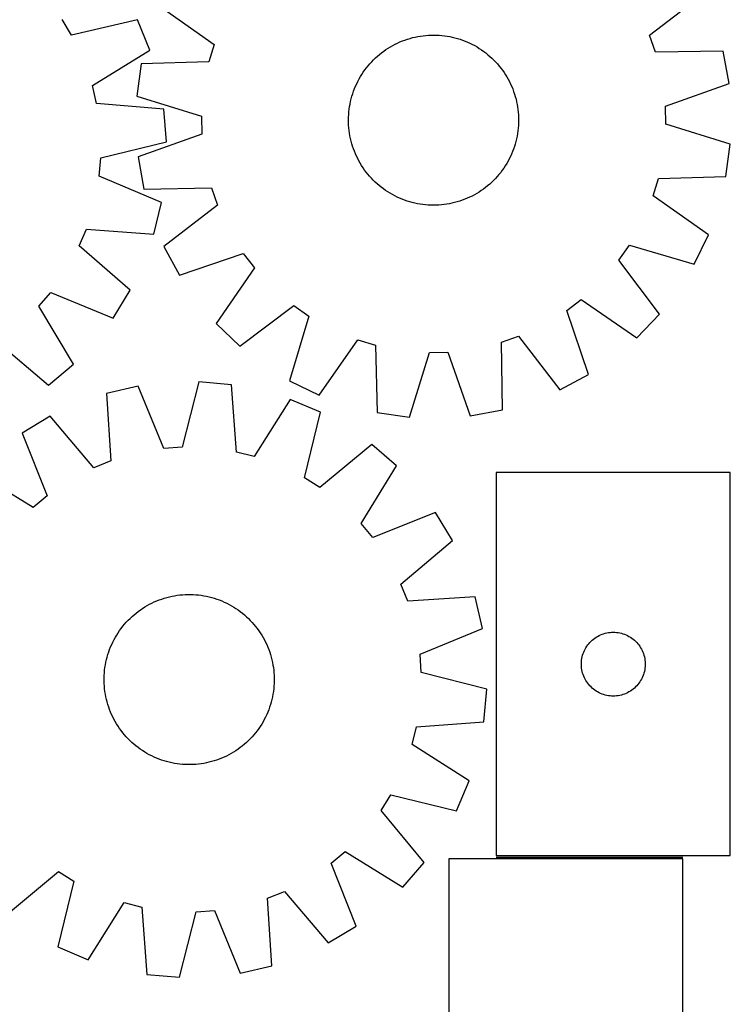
# Model space of a CAD drawing. Header units: millimetres. Extents: x 7 to 1493, y 7 to 2993.
# Tile 11 of 13: x 1159 to 1493, y 2115 to 2578. Entities that reach past the tile are written whole.
import ezdxf

# ---------------------------------------------------------------- set-up
doc = ezdxf.new("R2010")
doc.units = ezdxf.units.MM
doc.layers.add('COMMON', color=5, linetype='CONTINUOUS', true_color=0x0000ff)
doc.layers.add('CUT', color=7, linetype='CONTINUOUS', true_color=0x000000)

msp = doc.modelspace()

# ---------------------------------------------------------------- linework, layer by layer
at = {"layer": 'COMMON'}
msp.add_line((1383.448455, 2184.022615), (1471.099121, 2184.022615), dxfattribs=at)
at = {"layer": 'CUT'}
for p, q in [((1455.548328, 2570.461783), (1480.731914, 2589.820547)), ((1224.70126, 2584.307393), (1250.694828, 2566.050636)), ((1183.745667, 2570.439199), (1179.286443, 2577.76277)), ((1214.693345, 2577.595731), (1183.745667, 2570.439199)), ((1220.540788, 2563.364148), (1214.693345, 2577.595731)), ((1340.462246, 2568.131673), (1341.651908, 2568.536286)), ((1341.651908, 2568.536286), (1342.853692, 2568.903332)), ((1342.853692, 2568.903332), (1344.066412, 2569.232447)), ((1344.066412, 2569.232447), (1345.288871, 2569.523308)), ((1345.288871, 2569.523308), (1346.519864, 2569.775626)), ((1346.519864, 2569.775626), (1347.758174, 2569.989154)), ((1347.758174, 2569.989154), (1349.00258, 2570.16368)), ((1349.00258, 2570.16368), (1350.251855, 2570.299032)), ((1350.251855, 2570.299032), (1351.504764, 2570.395077)), ((1351.504764, 2570.395077), (1352.760073, 2570.451719)), ((1352.760073, 2570.451719), (1354.01654, 2570.468904)), ((1354.01654, 2570.468904), (1355.272928, 2570.446613)), ((1355.272928, 2570.446613), (1356.527996, 2570.384869)), ((1356.527996, 2570.384869), (1357.780504, 2570.283733)), ((1357.780504, 2570.283733), (1359.029218, 2570.143305)), ((1359.029218, 2570.143305), (1360.272905, 2569.963723)), ((1360.272905, 2569.963723), (1361.510338, 2569.745164)), ((1361.510338, 2569.745164), (1362.740294, 2569.487845)), ((1362.740294, 2569.487845), (1363.961562, 2569.192018)), ((1363.961562, 2569.192018), (1365.172934, 2568.857977)), ((1365.172934, 2568.857977), (1366.373216, 2568.48605)), ((1458.372887, 2562.366029), (1455.548328, 2570.461783)), ((1250.694828, 2566.050636), (1248.221379, 2557.840799)), ((1331.519196, 2563.597829), (1332.570859, 2564.285587)), ((1332.570859, 2564.285587), (1333.643606, 2564.939973)), ((1333.643606, 2564.939973), (1334.736379, 2565.56034)), ((1334.736379, 2565.56034), (1335.848099, 2566.146076)), ((1335.848099, 2566.146076), (1336.977668, 2566.696603)), ((1336.977668, 2566.696603), (1338.123972, 2567.211377)), ((1338.123972, 2567.211377), (1339.285881, 2567.689891)), ((1339.285881, 2567.689891), (1340.462246, 2568.131673)), ((1366.373216, 2568.48605), (1367.561224, 2568.076605)), ((1367.561224, 2568.076605), (1368.735784, 2567.630046)), ((1368.735784, 2567.630046), (1369.895738, 2567.146814)), ((1369.895738, 2567.146814), (1371.039941, 2566.627385)), ((1371.039941, 2566.627385), (1372.167264, 2566.072272)), ((1372.167264, 2566.072272), (1373.276593, 2565.482022)), ((1373.276593, 2565.482022), (1374.366836, 2564.857219)), ((1374.366836, 2564.857219), (1375.436914, 2564.19848)), ((1375.436914, 2564.19848), (1376.485774, 2563.506453)), ((1193.50157, 2546.69515), (1220.540788, 2563.364148)), ((1325.70852, 2558.810675), (1326.612682, 2559.683314)), ((1326.612682, 2559.683314), (1327.543809, 2560.527121)), ((1327.543809, 2560.527121), (1328.50098, 2561.341264)), ((1328.50098, 2561.341264), (1329.483252, 2562.124941)), ((1329.483252, 2562.124941), (1330.489655, 2562.877377)), ((1330.489655, 2562.877377), (1331.519196, 2563.597829)), ((1376.485774, 2563.506453), (1377.512378, 2562.781822)), ((1377.512378, 2562.781822), (1378.515715, 2562.025302)), ((1378.515715, 2562.025302), (1379.494794, 2561.23764)), ((1379.494794, 2561.23764), (1380.448649, 2560.419613)), ((1380.448649, 2560.419613), (1381.376338, 2559.572029)), ((1381.376338, 2559.572029), (1382.276946, 2558.695723)), ((1490.133178, 2562.874637), (1458.372887, 2562.366029)), ((1492.866685, 2547.733353), (1490.133178, 2562.874637)), ((1216.468634, 2556.98177), (1214.389439, 2541.736853)), ((1248.221379, 2557.840799), (1216.468634, 2556.98177)), ((1321.622421, 2554.046108), (1322.378941, 2555.049444)), ((1322.378941, 2555.049444), (1323.166603, 2556.028523)), ((1323.166603, 2556.028523), (1323.98463, 2556.982378)), ((1323.98463, 2556.982378), (1324.832214, 2557.910067)), ((1324.832214, 2557.910067), (1325.70852, 2558.810675)), ((1382.276946, 2558.695723), (1383.149584, 2557.791561)), ((1383.149584, 2557.791561), (1383.993391, 2556.860434)), ((1383.993391, 2556.860434), (1384.807535, 2555.903263)), ((1384.807535, 2555.903263), (1385.591211, 2554.920991)), ((1385.591211, 2554.920991), (1386.343647, 2553.914588)), ((1318.922221, 2549.810323), (1319.547023, 2550.900565)), ((1319.547023, 2550.900565), (1320.205763, 2551.970644)), ((1320.205763, 2551.970644), (1320.89779, 2553.019503)), ((1320.89779, 2553.019503), (1321.622421, 2554.046108)), ((1386.343647, 2553.914588), (1387.0641, 2552.885047)), ((1387.0641, 2552.885047), (1387.751858, 2551.833384)), ((1387.751858, 2551.833384), (1388.406243, 2550.760637)), ((1388.406243, 2550.760637), (1389.02661, 2549.667864)), ((1195.479437, 2538.352044), (1193.50157, 2546.69515)), ((1316.774197, 2545.269514), (1317.257429, 2546.429468)), ((1317.257429, 2546.429468), (1317.776858, 2547.57367)), ((1317.776858, 2547.57367), (1318.331971, 2548.700993)), ((1318.331971, 2548.700993), (1318.922221, 2549.810323)), ((1389.02661, 2549.667864), (1389.612346, 2548.556144)), ((1389.612346, 2548.556144), (1390.162873, 2547.426575)), ((1390.162873, 2547.426575), (1390.677648, 2546.280271)), ((1390.677648, 2546.280271), (1391.156162, 2545.118362)), ((1462.933484, 2537.10423), (1492.866685, 2547.733353)), ((1214.389439, 2541.736853), (1244.752439, 2532.406099)), ((1315.212225, 2540.495291), (1315.546266, 2541.706664)), ((1315.546266, 2541.706664), (1315.918193, 2542.906946)), ((1315.918193, 2542.906946), (1316.327638, 2544.094953)), ((1316.327638, 2544.094953), (1316.774197, 2545.269514)), ((1391.156162, 2545.118362), (1391.597944, 2543.941997)), ((1391.597944, 2543.941997), (1392.002557, 2542.752335)), ((1392.002557, 2542.752335), (1392.369602, 2541.550551)), ((1392.369602, 2541.550551), (1392.698718, 2540.337831)), ((1227.123918, 2535.594953), (1195.479437, 2538.352044)), ((1314.260938, 2535.562948), (1314.44052, 2536.806635)), ((1314.44052, 2536.806635), (1314.659079, 2538.044067)), ((1314.659079, 2538.044067), (1314.916398, 2539.274024)), ((1314.916398, 2539.274024), (1315.212225, 2540.495291)), ((1392.698718, 2540.337831), (1392.989578, 2539.115372)), ((1392.989578, 2539.115372), (1393.241897, 2537.884379)), ((1393.241897, 2537.884379), (1393.455424, 2536.646069)), ((1393.455424, 2536.646069), (1393.62995, 2535.401662)), ((1463.118074, 2528.531874), (1462.933484, 2537.10423)), ((1228.287365, 2520.252953), (1227.123918, 2535.594953)), ((1244.752439, 2532.406099), (1244.937029, 2523.833742)), ((1313.935339, 2530.55027), (1313.95763, 2531.806658)), ((1313.95763, 2531.806658), (1314.019374, 2533.061725)), ((1314.019374, 2533.061725), (1314.12051, 2534.314234)), ((1314.12051, 2534.314234), (1314.260938, 2535.562948)), ((1393.62995, 2535.401662), (1393.765303, 2534.152388)), ((1393.765303, 2534.152388), (1393.861347, 2532.899478)), ((1393.861347, 2532.899478), (1393.91799, 2531.64417)), ((1393.91799, 2531.64417), (1393.935174, 2530.387703)), ((1313.952524, 2529.293802), (1313.935339, 2530.55027)), ((1314.009166, 2528.038494), (1313.952524, 2529.293802)), ((1314.105211, 2526.785584), (1314.009166, 2528.038494)), ((1393.85114, 2527.876247), (1393.750004, 2526.623738)), ((1393.912883, 2529.131315), (1393.85114, 2527.876247)), ((1393.935174, 2530.387703), (1393.912883, 2529.131315)), ((1493.481074, 2519.20112), (1463.118074, 2528.531874)), ((1244.937029, 2523.833742), (1215.003829, 2513.204619)), ((1314.240563, 2525.53631), (1314.105211, 2526.785584)), ((1314.415089, 2524.291904), (1314.240563, 2525.53631)), ((1314.628617, 2523.053593), (1314.415089, 2524.291904)), ((1314.880935, 2521.822601), (1314.628617, 2523.053593)), ((1393.211435, 2522.893905), (1392.954115, 2521.663948)), ((1393.429993, 2524.131338), (1393.211435, 2522.893905)), ((1393.609575, 2525.375024), (1393.429993, 2524.131338)), ((1393.750004, 2526.623738), (1393.609575, 2525.375024)), ((1197.420538, 2512.755372), (1228.287365, 2520.252953)), ((1315.171796, 2520.600141), (1314.880935, 2521.822601)), ((1315.500911, 2519.387421), (1315.171796, 2520.600141)), ((1315.867957, 2518.185637), (1315.500911, 2519.387421)), ((1316.27257, 2516.995976), (1315.867957, 2518.185637)), ((1391.952321, 2518.031027), (1391.542876, 2516.843019)), ((1392.324247, 2519.231309), (1391.952321, 2518.031027)), ((1392.658289, 2520.442681), (1392.324247, 2519.231309)), ((1392.954115, 2521.663948), (1392.658289, 2520.442681)), ((1491.401879, 2503.956203), (1493.481074, 2519.20112)), ((1215.003829, 2513.204619), (1217.737335, 2498.063335)), ((1316.714352, 2515.81961), (1316.27257, 2516.995976)), ((1317.192866, 2514.657702), (1316.714352, 2515.81961)), ((1317.70764, 2513.511397), (1317.192866, 2514.657702)), ((1318.258167, 2512.381828), (1317.70764, 2513.511397)), ((1390.093655, 2513.364302), (1389.538542, 2512.236979)), ((1390.613084, 2514.508505), (1390.093655, 2513.364302)), ((1391.096317, 2515.668459), (1390.613084, 2514.508505)), ((1391.542876, 2516.843019), (1391.096317, 2515.668459)), ((1196.723439, 2504.209413), (1197.420538, 2512.755372)), ((1318.843903, 2511.270109), (1318.258167, 2512.381828)), ((1319.46427, 2510.177336), (1318.843903, 2511.270109)), ((1320.118655, 2509.104589), (1319.46427, 2510.177336)), ((1320.806414, 2508.052926), (1320.118655, 2509.104589)), ((1387.66475, 2508.967329), (1386.972723, 2507.918469)), ((1388.32349, 2510.037407), (1387.66475, 2508.967329)), ((1388.948293, 2511.12765), (1388.32349, 2510.037407)), ((1389.538542, 2512.236979), (1388.948293, 2511.12765)), ((1225.967141, 2491.80858), (1196.723439, 2504.209413)), ((1321.526866, 2507.023385), (1320.806414, 2508.052926)), ((1322.279302, 2506.016981), (1321.526866, 2507.023385)), ((1323.062978, 2505.034709), (1322.279302, 2506.016981)), ((1323.877122, 2504.077538), (1323.062978, 2505.034709)), ((1324.720929, 2503.146412), (1323.877122, 2504.077538)), ((1383.885884, 2503.955594), (1383.038299, 2503.027905)), ((1384.703911, 2504.909449), (1383.885884, 2503.955594)), ((1385.491573, 2505.888528), (1384.703911, 2504.909449)), ((1386.248092, 2506.891865), (1385.491573, 2505.888528)), ((1386.972723, 2507.918469), (1386.248092, 2506.891865)), ((1459.649134, 2503.097174), (1491.401879, 2503.956203)), ((1325.593568, 2502.24225), (1324.720929, 2503.146412)), ((1326.494176, 2501.365944), (1325.593568, 2502.24225)), ((1327.421865, 2500.518359), (1326.494176, 2501.365944)), ((1328.37572, 2499.700332), (1327.421865, 2500.518359)), ((1329.354798, 2498.91267), (1328.37572, 2499.700332)), ((1379.369533, 2499.596708), (1378.387261, 2498.813032)), ((1380.326705, 2500.410852), (1379.369533, 2499.596708)), ((1381.257831, 2501.254659), (1380.326705, 2500.410852)), ((1382.161993, 2502.127297), (1381.257831, 2501.254659)), ((1383.038299, 2503.027905), (1382.161993, 2502.127297)), ((1457.175686, 2494.887337), (1459.649134, 2503.097174)), ((1217.737335, 2498.063335), (1249.497626, 2498.571944)), ((1249.497626, 2498.571944), (1252.322186, 2490.47619)), ((1330.358135, 2498.156151), (1329.354798, 2498.91267)), ((1331.38474, 2497.43152), (1330.358135, 2498.156151)), ((1332.433599, 2496.739493), (1331.38474, 2497.43152)), ((1333.503678, 2496.080753), (1332.433599, 2496.739493)), ((1334.59392, 2495.45595), (1333.503678, 2496.080753)), ((1335.70325, 2494.865701), (1334.59392, 2495.45595)), ((1336.830572, 2494.310588), (1335.70325, 2494.865701)), ((1372.022415, 2494.791897), (1370.892845, 2494.24137)), ((1373.134134, 2495.377633), (1372.022415, 2494.791897)), ((1374.226907, 2495.997999), (1373.134134, 2495.377633)), ((1375.299654, 2496.652385), (1374.226907, 2495.997999)), ((1376.351317, 2497.340143), (1375.299654, 2496.652385)), ((1377.380858, 2498.060596), (1376.351317, 2497.340143)), ((1378.387261, 2498.813032), (1377.380858, 2498.060596)), ((1483.169253, 2476.630579), (1457.175686, 2494.887337)), ((1222.332706, 2476.857947), (1225.967141, 2491.80858)), ((1252.322186, 2490.47619), (1227.1386, 2471.117425)), ((1337.974775, 2493.791159), (1336.830572, 2494.310588)), ((1339.134729, 2493.307926), (1337.974775, 2493.791159)), ((1340.30929, 2492.861367), (1339.134729, 2493.307926)), ((1341.497297, 2492.451922), (1340.30929, 2492.861367)), ((1342.697579, 2492.079996), (1341.497297, 2492.451922)), ((1343.908952, 2491.745954), (1342.697579, 2492.079996)), ((1345.130219, 2491.450128), (1343.908952, 2491.745954)), ((1346.360176, 2491.192808), (1345.130219, 2491.450128)), ((1347.597608, 2490.97425), (1346.360176, 2491.192808)), ((1348.841295, 2490.794668), (1347.597608, 2490.97425)), ((1350.090009, 2490.654239), (1348.841295, 2490.794668)), ((1351.342518, 2490.553103), (1350.090009, 2490.654239)), ((1352.597585, 2490.49136), (1351.342518, 2490.553103)), ((1353.853973, 2490.469069), (1352.597585, 2490.49136)), ((1355.110441, 2490.486253), (1353.853973, 2490.469069)), ((1356.365749, 2490.542896), (1355.110441, 2490.486253)), ((1357.618658, 2490.63894), (1356.365749, 2490.542896)), ((1358.867933, 2490.774293), (1357.618658, 2490.63894)), ((1360.112339, 2490.948819), (1358.867933, 2490.774293)), ((1361.35065, 2491.162346), (1360.112339, 2490.948819)), ((1362.581642, 2491.414665), (1361.35065, 2491.162346)), ((1363.804102, 2491.705525), (1362.581642, 2491.414665)), ((1365.016822, 2492.034641), (1363.804102, 2491.705525)), ((1366.218606, 2492.401686), (1365.016822, 2492.034641)), ((1367.408267, 2492.806299), (1366.218606, 2492.401686)), ((1368.584633, 2493.248081), (1367.408267, 2492.806299)), ((1369.746541, 2493.726595), (1368.584633, 2493.248081)), ((1370.892845, 2494.24137), (1369.746541, 2493.726595)), ((1187.355902, 2471.353422), (1190.659729, 2479.265697)), ((1190.659729, 2479.265697), (1222.332706, 2476.857947)), ((1476.480883, 2462.774308), (1483.169253, 2476.630579)), ((1211.336247, 2450.522729), (1187.355902, 2471.353422)), ((1441.127405, 2464.725779), (1446.016773, 2471.769461)), ((1446.016773, 2471.769461), (1476.480883, 2462.774308)), ((1227.1386, 2471.117425), (1234.417233, 2457.561908)), ((1234.417233, 2457.561908), (1264.465896, 2467.860093)), ((1264.465896, 2467.860093), (1269.653937, 2461.033411)), ((1460.207109, 2439.330117), (1441.127405, 2464.725779)), ((1269.653937, 2461.033411), (1251.685111, 2434.839976)), ((1168.293785, 2443.000247), (1173.880939, 2449.504329)), ((1173.880939, 2449.504329), (1203.259694, 2437.426934)), ((1203.259694, 2437.426934), (1211.336247, 2450.522729)), ((1416.544149, 2440.999625), (1423.370832, 2446.187667)), ((1423.370832, 2446.187667), (1449.564267, 2428.21884)), ((1184.66341, 2415.778746), (1168.293785, 2443.000247)), ((1262.796387, 2424.197134), (1288.19205, 2443.276838)), ((1288.19205, 2443.276838), (1295.235731, 2438.38747)), ((1426.842335, 2410.950962), (1416.544149, 2440.999625)), ((1449.564267, 2428.21884), (1460.207109, 2439.330117)), ((1251.685111, 2434.839976), (1262.796387, 2424.197134)), ((1295.235731, 2438.38747), (1286.240578, 2407.92336)), ((1148.726593, 2426.384517), (1172.935329, 2405.819697)), ((1300.09685, 2401.234989), (1318.353607, 2427.228557)), ((1318.353607, 2427.228557), (1326.563444, 2424.755109)), ((1385.832299, 2426.031356), (1393.928053, 2428.855915)), ((1386.340908, 2394.271065), (1385.832299, 2426.031356)), ((1393.928053, 2428.855915), (1413.286817, 2403.672329)), ((1326.563444, 2424.755109), (1327.422473, 2393.002364)), ((1342.66739, 2390.923169), (1351.998144, 2421.286169)), ((1351.998144, 2421.286169), (1360.570501, 2421.470759)), ((1360.570501, 2421.470759), (1371.199623, 2391.537558)), ((1172.935329, 2405.819697), (1184.66341, 2415.778746)), ((1243.552507, 2407.454608), (1235.694002, 2376.677691)), ((1258.879831, 2406.111593), (1243.552507, 2407.454608)), ((1286.240578, 2407.92336), (1300.09685, 2401.234989)), ((1413.286817, 2403.672329), (1426.842335, 2410.950962)), ((1215.082915, 2405.467615), (1200.090749, 2402.008495)), ((1200.090749, 2402.008495), (1202.127457, 2370.309496)), ((1227.140465, 2376.080709), (1215.082915, 2405.467615)), ((1261.26619, 2374.436997), (1258.879831, 2406.111593)), ((1286.570037, 2399.203748), (1269.585564, 2372.361572)), ((1300.732173, 2393.190061), (1286.570037, 2399.203748)), ((1293.213747, 2362.328304), (1300.732173, 2393.190061)), ((1327.422473, 2393.002364), (1342.66739, 2390.923169)), ((1371.199623, 2391.537558), (1386.340908, 2394.271065)), ((1173.628572, 2391.321164), (1160.439102, 2383.398512)), ((1194.177038, 2367.098544), (1173.628572, 2391.321164)), ((1160.439102, 2383.398512), (1172.171656, 2353.880349)), ((1235.694002, 2376.677691), (1227.140465, 2376.080709)), ((1269.585564, 2372.361572), (1261.26619, 2374.436997)), ((1324.932482, 2378.063566), (1300.4846, 2357.78363)), ((1336.543143, 2367.967869), (1324.932482, 2378.063566)), ((1202.127457, 2370.309496), (1194.177038, 2367.098544)), ((1165.602597, 2348.369738), (1138.574644, 2365.056994)), ((1319.855888, 2340.939915), (1336.543143, 2367.967869)), ((1300.4846, 2357.78363), (1293.213747, 2362.328304)), ((1493.448455, 2364.772616), (1383.448455, 2364.772616)), ((1383.448455, 2364.772616), (1383.448455, 2184.772616)), ((1493.448455, 2184.772616), (1493.448455, 2364.772616)), ((1172.171656, 2353.880349), (1165.602597, 2348.369738)), ((1354.884661, 2346.10341), (1325.366498, 2334.370856)), ((1362.807314, 2332.91394), (1354.884661, 2346.10341)), ((1325.366498, 2334.370856), (1319.855888, 2340.939915)), ((1338.584694, 2312.365474), (1362.807314, 2332.91394)), ((1341.795645, 2304.415055), (1338.584694, 2312.365474)), ((1223.744152, 2304.498733), (1224.91296, 2304.960138)), ((1224.91296, 2304.960138), (1226.095684, 2305.384602)), ((1226.095684, 2305.384602), (1227.291158, 2305.771707)), ((1227.291158, 2305.771707), (1228.498201, 2306.12107)), ((1228.498201, 2306.12107), (1229.715622, 2306.432346)), ((1229.715622, 2306.432346), (1230.942219, 2306.705229)), ((1230.942219, 2306.705229), (1232.176783, 2306.939448)), ((1232.176783, 2306.939448), (1233.418095, 2307.134774)), ((1233.418095, 2307.134774), (1234.66493, 2307.291012)), ((1234.66493, 2307.291012), (1235.916056, 2307.40801)), ((1235.916056, 2307.40801), (1237.170241, 2307.485651)), ((1237.170241, 2307.485651), (1238.426245, 2307.523858)), ((1238.426245, 2307.523858), (1239.68283, 2307.522595)), ((1239.68283, 2307.522595), (1240.938755, 2307.481862)), ((1240.938755, 2307.481862), (1242.192781, 2307.4017)), ((1242.192781, 2307.4017), (1243.44367, 2307.282187)), ((1243.44367, 2307.282187), (1244.690188, 2307.123442)), ((1244.690188, 2307.123442), (1245.931104, 2306.925621)), ((1245.931104, 2306.925621), (1247.165195, 2306.68892)), ((1247.165195, 2306.68892), (1248.391241, 2306.413571)), ((1248.391241, 2306.413571), (1249.608034, 2306.099848)), ((1249.608034, 2306.099848), (1250.814372, 2305.748059)), ((1250.814372, 2305.748059), (1252.009065, 2305.358551)), ((1252.009065, 2305.358551), (1253.190933, 2304.93171)), ((1253.190933, 2304.93171), (1254.358811, 2304.467956)), ((1373.494644, 2306.451763), (1341.795645, 2304.415055)), ((1376.953764, 2291.459598), (1373.494644, 2306.451763)), ((1215.029691, 2299.539696), (1216.047032, 2300.277276)), ((1216.047032, 2300.277276), (1217.087038, 2300.982536)), ((1217.087038, 2300.982536), (1218.148685, 2301.654781)), ((1218.148685, 2301.654781), (1219.230923, 2302.293348)), ((1219.230923, 2302.293348), (1220.332685, 2302.897605)), ((1220.332685, 2302.897605), (1221.452884, 2303.466957)), ((1221.452884, 2303.466957), (1222.590414, 2304.000842)), ((1222.590414, 2304.000842), (1223.744152, 2304.498733)), ((1254.358811, 2304.467956), (1255.511546, 2303.967746)), ((1255.511546, 2303.967746), (1256.648, 2303.431576)), ((1256.648, 2303.431576), (1257.767052, 2302.859973)), ((1257.767052, 2302.859973), (1258.867597, 2302.253501)), ((1258.867597, 2302.253501), (1259.948549, 2301.61276)), ((1259.948549, 2301.61276), (1261.008842, 2300.938382)), ((1261.008842, 2300.938382), (1262.047429, 2300.231032)), ((1262.047429, 2300.231032), (1263.063284, 2299.491408)), ((1210.317277, 2295.393556), (1211.20671, 2296.281203)), ((1211.20671, 2296.281203), (1212.123586, 2297.140473)), ((1212.123586, 2297.140473), (1213.066999, 2297.97052)), ((1213.066999, 2297.97052), (1214.03602, 2298.770524)), ((1214.03602, 2298.770524), (1215.029691, 2299.539696)), ((1263.063284, 2299.491408), (1264.055407, 2298.72024)), ((1264.055407, 2298.72024), (1265.022817, 2297.918289)), ((1265.022817, 2297.918289), (1265.96456, 2297.086347)), ((1265.96456, 2297.086347), (1266.879706, 2296.225235)), ((1266.879706, 2296.225235), (1267.767352, 2295.335802)), ((1206.311481, 2290.561279), (1207.051105, 2291.577135)), ((1207.051105, 2291.577135), (1207.822272, 2292.569258)), ((1207.822272, 2292.569258), (1208.624223, 2293.536668)), ((1208.624223, 2293.536668), (1209.456165, 2294.47841)), ((1209.456165, 2294.47841), (1210.317277, 2295.393556)), ((1267.767352, 2295.335802), (1268.626623, 2294.418926)), ((1268.626623, 2294.418926), (1269.456669, 2293.475513)), ((1269.456669, 2293.475513), (1270.256673, 2292.506493)), ((1270.256673, 2292.506493), (1271.025845, 2291.512822)), ((1271.025845, 2291.512822), (1271.763425, 2290.495481)), ((1347.566859, 2279.402047), (1376.953764, 2291.459598)), ((1203.110937, 2285.161851), (1203.68254, 2286.280902)), ((1203.68254, 2286.280902), (1204.289011, 2287.381447)), ((1204.289011, 2287.381447), (1204.929752, 2288.4624)), ((1204.929752, 2288.4624), (1205.60413, 2289.522692)), ((1205.60413, 2289.522692), (1206.311481, 2290.561279)), ((1271.763425, 2290.495481), (1272.468686, 2289.455474)), ((1272.468686, 2289.455474), (1273.140931, 2288.393827)), ((1273.140931, 2288.393827), (1273.779497, 2287.311589)), ((1273.779497, 2287.311589), (1274.383754, 2286.209827)), ((1274.383754, 2286.209827), (1274.953106, 2285.089628)), ((1428.546174, 2286.039595), (1429.139313, 2286.534413)), ((1429.139313, 2286.534413), (1429.757139, 2286.998041)), ((1429.757139, 2286.998041), (1430.398012, 2287.429249)), ((1430.398012, 2287.429249), (1431.060234, 2287.826895)), ((1431.060234, 2287.826895), (1431.742049, 2288.189922)), ((1431.742049, 2288.189922), (1432.441647, 2288.517369)), ((1432.441647, 2288.517369), (1433.157174, 2288.808368)), ((1433.157174, 2288.808368), (1433.886733, 2289.062147)), ((1433.886733, 2289.062147), (1434.628389, 2289.278032)), ((1434.628389, 2289.278032), (1435.380174, 2289.455451)), ((1435.380174, 2289.455451), (1436.140097, 2289.593934)), ((1436.140097, 2289.593934), (1436.90614, 2289.693114)), ((1436.90614, 2289.693114), (1437.676274, 2289.752727)), ((1437.676274, 2289.752727), (1438.448455, 2289.772616)), ((1438.448455, 2289.772616), (1439.220637, 2289.752727)), ((1439.220637, 2289.752727), (1439.99077, 2289.693114)), ((1439.99077, 2289.693114), (1440.756814, 2289.593934)), ((1440.756814, 2289.593934), (1441.516736, 2289.455451)), ((1441.516736, 2289.455451), (1442.268522, 2289.278032)), ((1442.268522, 2289.278032), (1443.010178, 2289.062147)), ((1443.010178, 2289.062147), (1443.739737, 2288.808368)), ((1443.739737, 2288.808368), (1444.455264, 2288.517369)), ((1444.455264, 2288.517369), (1445.154862, 2288.189922)), ((1445.154862, 2288.189922), (1445.836676, 2287.826895)), ((1445.836676, 2287.826895), (1446.498898, 2287.429249)), ((1446.498898, 2287.429249), (1447.139772, 2286.998041)), ((1447.139772, 2286.998041), (1447.757598, 2286.534413)), ((1447.757598, 2286.534413), (1448.350737, 2286.039595)), ((1201.183961, 2280.522916), (1201.610802, 2281.704784)), ((1201.610802, 2281.704784), (1202.074557, 2282.872662)), ((1202.074557, 2282.872662), (1202.574766, 2284.025397)), ((1202.574766, 2284.025397), (1203.110937, 2285.161851)), ((1274.953106, 2285.089628), (1275.486991, 2283.952098)), ((1275.486991, 2283.952098), (1275.984882, 2282.79836)), ((1275.984882, 2282.79836), (1276.446287, 2281.629552)), ((1276.446287, 2281.629552), (1276.870751, 2280.446828)), ((1424.862921, 2281.131332), (1425.208273, 2281.822267)), ((1425.208273, 2281.822267), (1425.588736, 2282.494508)), ((1425.588736, 2282.494508), (1426.0033, 2283.146272)), ((1426.0033, 2283.146272), (1426.450867, 2283.77583)), ((1426.450867, 2283.77583), (1426.930249, 2284.381514)), ((1426.930249, 2284.381514), (1427.440175, 2284.961716)), ((1427.440175, 2284.961716), (1427.979293, 2285.514899)), ((1427.979293, 2285.514899), (1428.546174, 2286.039595)), ((1448.350737, 2286.039595), (1448.917618, 2285.514899)), ((1448.917618, 2285.514899), (1449.456736, 2284.961716)), ((1449.456736, 2284.961716), (1449.966662, 2284.381514)), ((1449.966662, 2284.381514), (1450.446044, 2283.77583)), ((1450.446044, 2283.77583), (1450.893611, 2283.146272)), ((1450.893611, 2283.146272), (1451.308175, 2282.494508)), ((1451.308175, 2282.494508), (1451.688637, 2281.822267)), ((1451.688637, 2281.822267), (1452.033989, 2281.131332)), ((1200.128941, 2276.905092), (1200.442664, 2278.121885)), ((1200.442664, 2278.121885), (1200.794453, 2279.328223)), ((1200.794453, 2279.328223), (1201.183961, 2280.522916)), ((1276.870751, 2280.446828), (1277.257856, 2279.251354)), ((1277.257856, 2279.251354), (1277.607219, 2278.044312)), ((1277.607219, 2278.044312), (1277.918495, 2276.826891)), ((1348.16384, 2270.84851), (1347.566859, 2279.402047)), ((1423.572615, 2276.698591), (1423.691486, 2277.461827)), ((1423.691486, 2277.461827), (1423.84949, 2278.217932)), ((1423.84949, 2278.217932), (1424.046207, 2278.9649)), ((1424.046207, 2278.9649), (1424.281117, 2279.700752)), ((1424.281117, 2279.700752), (1424.553596, 2280.423534)), ((1424.553596, 2280.423534), (1424.862921, 2281.131332)), ((1452.033989, 2281.131332), (1452.343315, 2280.423534)), ((1452.343315, 2280.423534), (1452.615794, 2279.700752)), ((1452.615794, 2279.700752), (1452.850704, 2278.9649)), ((1452.850704, 2278.9649), (1453.047421, 2278.217932)), ((1453.047421, 2278.217932), (1453.205425, 2277.461827)), ((1453.205425, 2277.461827), (1453.324296, 2276.698591)), ((1199.260325, 2271.957521), (1199.41907, 2273.204039)), ((1199.41907, 2273.204039), (1199.616891, 2274.444955)), ((1199.616891, 2274.444955), (1199.853593, 2275.679046)), ((1199.853593, 2275.679046), (1200.128941, 2276.905092)), ((1277.918495, 2276.826891), (1278.191378, 2275.600293)), ((1278.191378, 2275.600293), (1278.425597, 2274.365729)), ((1278.425597, 2274.365729), (1278.620923, 2273.124417)), ((1278.620923, 2273.124417), (1278.777161, 2271.877583)), ((1423.453428, 2275.158835), (1423.493193, 2275.930248)), ((1423.453428, 2274.386397), (1423.453428, 2275.158835)), ((1423.493193, 2273.614984), (1423.453428, 2274.386397)), ((1423.493193, 2275.930248), (1423.572615, 2276.698591)), ((1423.572615, 2272.846641), (1423.493193, 2273.614984)), ((1423.691486, 2272.083405), (1423.572615, 2272.846641)), ((1453.324296, 2272.846641), (1453.205425, 2272.083405)), ((1453.324296, 2276.698591), (1453.403718, 2275.930248)), ((1453.403718, 2273.614984), (1453.324296, 2272.846641)), ((1453.403718, 2275.930248), (1453.443482, 2275.158835)), ((1453.443482, 2274.386397), (1453.403718, 2273.614984)), ((1453.443482, 2275.158835), (1453.443482, 2274.386397)), ((1199.018654, 2266.940096), (1199.019917, 2268.196681)), ((1199.019917, 2268.196681), (1199.06065, 2269.452606)), ((1199.06065, 2269.452606), (1199.140813, 2270.706632)), ((1199.140813, 2270.706632), (1199.260325, 2271.957521)), ((1278.777161, 2271.877583), (1278.894159, 2270.626456)), ((1278.894159, 2270.626456), (1278.9718, 2269.372271)), ((1278.9718, 2269.372271), (1279.010007, 2268.116267)), ((1279.010007, 2268.116267), (1279.008744, 2266.859682)), ((1378.940758, 2262.990005), (1348.16384, 2270.84851)), ((1423.84949, 2271.3273), (1423.691486, 2272.083405)), ((1424.046207, 2270.580331), (1423.84949, 2271.3273)), ((1424.281117, 2269.84448), (1424.046207, 2270.580331)), ((1424.553596, 2269.121698), (1424.281117, 2269.84448)), ((1424.862921, 2268.4139), (1424.553596, 2269.121698)), ((1425.208273, 2267.722965), (1424.862921, 2268.4139)), ((1425.588736, 2267.050724), (1425.208273, 2267.722965)), ((1451.688637, 2267.722965), (1451.308175, 2267.050724)), ((1452.033989, 2268.4139), (1451.688637, 2267.722965)), ((1452.343315, 2269.121698), (1452.033989, 2268.4139)), ((1452.615794, 2269.84448), (1452.343315, 2269.121698)), ((1452.850704, 2270.580331), (1452.615794, 2269.84448)), ((1453.047421, 2271.3273), (1452.850704, 2270.580331)), ((1453.205425, 2272.083405), (1453.047421, 2271.3273)), ((1199.056862, 2265.684092), (1199.018654, 2266.940096)), ((1199.134503, 2264.429907), (1199.056862, 2265.684092)), ((1199.2515, 2263.17878), (1199.134503, 2264.429907)), ((1199.407739, 2261.931946), (1199.2515, 2263.17878)), ((1278.768336, 2263.098842), (1278.609591, 2261.852324)), ((1278.887849, 2264.349731), (1278.768336, 2263.098842)), ((1278.968011, 2265.603757), (1278.887849, 2264.349731)), ((1279.008744, 2266.859682), (1278.968011, 2265.603757)), ((1426.0033, 2266.39896), (1425.588736, 2267.050724)), ((1426.450867, 2265.769402), (1426.0033, 2266.39896)), ((1426.930249, 2265.163718), (1426.450867, 2265.769402)), ((1427.440175, 2264.583516), (1426.930249, 2265.163718)), ((1427.979293, 2264.030333), (1427.440175, 2264.583516)), ((1428.546174, 2263.505637), (1427.979293, 2264.030333)), ((1429.139313, 2263.010819), (1428.546174, 2263.505637)), ((1448.350737, 2263.505637), (1447.757598, 2263.010819)), ((1448.917618, 2264.030333), (1448.350737, 2263.505637)), ((1449.456736, 2264.583516), (1448.917618, 2264.030333)), ((1449.966662, 2265.163718), (1449.456736, 2264.583516)), ((1450.446044, 2265.769402), (1449.966662, 2265.163718)), ((1450.893611, 2266.39896), (1450.446044, 2265.769402)), ((1451.308175, 2267.050724), (1450.893611, 2266.39896)), ((1199.603064, 2260.690634), (1199.407739, 2261.931946)), ((1199.837284, 2259.45607), (1199.603064, 2260.690634)), ((1200.110166, 2258.229472), (1199.837284, 2259.45607)), ((1278.175069, 2259.377317), (1277.899721, 2258.151271)), ((1278.41177, 2260.611408), (1278.175069, 2259.377317)), ((1278.609591, 2261.852324), (1278.41177, 2260.611408)), ((1377.597742, 2247.662682), (1378.940758, 2262.990005)), ((1429.757139, 2262.547191), (1429.139313, 2263.010819)), ((1430.398012, 2262.115983), (1429.757139, 2262.547191)), ((1431.060234, 2261.718337), (1430.398012, 2262.115983)), ((1431.742049, 2261.35531), (1431.060234, 2261.718337)), ((1432.441647, 2261.027862), (1431.742049, 2261.35531)), ((1433.157174, 2260.736864), (1432.441647, 2261.027862)), ((1433.886733, 2260.483085), (1433.157174, 2260.736864)), ((1434.628389, 2260.2672), (1433.886733, 2260.483085)), ((1435.380174, 2260.089781), (1434.628389, 2260.2672)), ((1436.140097, 2259.951297), (1435.380174, 2260.089781)), ((1436.90614, 2259.852118), (1436.140097, 2259.951297)), ((1437.676274, 2259.792505), (1436.90614, 2259.852118)), ((1438.448455, 2259.772616), (1437.676274, 2259.792505)), ((1439.220637, 2259.792505), (1438.448455, 2259.772616)), ((1439.99077, 2259.852118), (1439.220637, 2259.792505)), ((1440.756814, 2259.951297), (1439.99077, 2259.852118)), ((1441.516736, 2260.089781), (1440.756814, 2259.951297)), ((1442.268522, 2260.2672), (1441.516736, 2260.089781)), ((1443.010178, 2260.483085), (1442.268522, 2260.2672)), ((1443.739737, 2260.736864), (1443.010178, 2260.483085)), ((1444.455264, 2261.027862), (1443.739737, 2260.736864)), ((1445.154862, 2261.35531), (1444.455264, 2261.027862)), ((1445.836676, 2261.718337), (1445.154862, 2261.35531)), ((1446.498898, 2262.115983), (1445.836676, 2261.718337)), ((1447.139772, 2262.547191), (1446.498898, 2262.115983)), ((1447.757598, 2263.010819), (1447.139772, 2262.547191)), ((1200.421443, 2257.012051), (1200.110166, 2258.229472)), ((1200.770806, 2255.805009), (1200.421443, 2257.012051)), ((1201.15791, 2254.609535), (1200.770806, 2255.805009)), ((1201.582375, 2253.426811), (1201.15791, 2254.609535)), ((1276.844701, 2254.533447), (1276.417859, 2253.351579)), ((1277.234208, 2255.72814), (1276.844701, 2254.533447)), ((1277.585997, 2256.934478), (1277.234208, 2255.72814)), ((1277.899721, 2258.151271), (1277.585997, 2256.934478)), ((1202.04378, 2252.258003), (1201.582375, 2253.426811)), ((1202.54167, 2251.104265), (1202.04378, 2252.258003)), ((1203.075555, 2249.966735), (1202.54167, 2251.104265)), ((1203.644907, 2248.846536), (1203.075555, 2249.966735)), ((1274.917725, 2249.894512), (1274.346122, 2248.775461)), ((1275.453896, 2251.030966), (1274.917725, 2249.894512)), ((1275.954105, 2252.183701), (1275.453896, 2251.030966)), ((1276.417859, 2253.351579), (1275.954105, 2252.183701)), ((1204.249164, 2247.744774), (1203.644907, 2248.846536)), ((1204.887731, 2246.662536), (1204.249164, 2247.744774)), ((1205.559976, 2245.600889), (1204.887731, 2246.662536)), ((1206.265237, 2244.560882), (1205.559976, 2245.600889)), ((1207.002817, 2243.543541), (1206.265237, 2244.560882)), ((1272.424531, 2245.533671), (1271.717181, 2244.495084)), ((1273.098909, 2246.593963), (1272.424531, 2245.533671)), ((1273.73965, 2247.674915), (1273.098909, 2246.593963)), ((1274.346122, 2248.775461), (1273.73965, 2247.674915)), ((1343.847721, 2236.956949), (1345.923146, 2245.276323)), ((1345.923146, 2245.276323), (1377.597742, 2247.662682)), ((1207.771988, 2242.54987), (1207.002817, 2243.543541)), ((1208.571992, 2241.58085), (1207.771988, 2242.54987)), ((1209.402039, 2240.637436), (1208.571992, 2241.58085)), ((1210.261309, 2239.720561), (1209.402039, 2240.637436)), ((1268.572497, 2240.577953), (1267.711384, 2239.662807)), ((1269.404438, 2241.519695), (1268.572497, 2240.577953)), ((1270.206389, 2242.487105), (1269.404438, 2241.519695)), ((1270.977557, 2243.479228), (1270.206389, 2242.487105)), ((1271.717181, 2244.495084), (1270.977557, 2243.479228)), ((1211.148956, 2238.831128), (1210.261309, 2239.720561)), ((1212.064102, 2237.970016), (1211.148956, 2238.831128)), ((1213.005845, 2237.138074), (1212.064102, 2237.970016)), ((1213.973255, 2236.336123), (1213.005845, 2237.138074)), ((1214.965377, 2235.564955), (1213.973255, 2236.336123)), ((1215.981233, 2234.825331), (1214.965377, 2235.564955)), ((1262.998971, 2235.516667), (1261.98163, 2234.779087)), ((1263.992642, 2236.285839), (1262.998971, 2235.516667)), ((1264.961662, 2237.085843), (1263.992642, 2236.285839)), ((1265.905076, 2237.91589), (1264.961662, 2237.085843)), ((1266.821951, 2238.77516), (1265.905076, 2237.91589)), ((1267.711384, 2239.662807), (1266.821951, 2238.77516)), ((1370.689897, 2219.972476), (1343.847721, 2236.956949)), ((1217.01982, 2234.117981), (1215.981233, 2234.825331)), ((1218.080112, 2233.443603), (1217.01982, 2234.117981)), ((1219.161065, 2232.802862), (1218.080112, 2233.443603)), ((1220.26161, 2232.19639), (1219.161065, 2232.802862)), ((1221.380661, 2231.624787), (1220.26161, 2232.19639)), ((1222.517115, 2231.088617), (1221.380661, 2231.624787)), ((1223.66985, 2230.588407), (1222.517115, 2231.088617)), ((1255.438248, 2231.055521), (1254.284509, 2230.55763)), ((1256.575777, 2231.589406), (1255.438248, 2231.055521)), ((1257.695976, 2232.158758), (1256.575777, 2231.589406)), ((1258.797738, 2232.763015), (1257.695976, 2232.158758)), ((1259.879977, 2233.401582), (1258.797738, 2232.763015)), ((1260.941623, 2234.073827), (1259.879977, 2233.401582)), ((1261.98163, 2234.779087), (1260.941623, 2234.073827)), ((1224.837728, 2230.124653), (1223.66985, 2230.588407)), ((1226.019597, 2229.697812), (1224.837728, 2230.124653)), ((1227.214289, 2229.308304), (1226.019597, 2229.697812)), ((1228.420627, 2228.956515), (1227.214289, 2229.308304)), ((1229.63742, 2228.642792), (1228.420627, 2228.956515)), ((1230.863467, 2228.367443), (1229.63742, 2228.642792)), ((1232.097557, 2228.130742), (1230.863467, 2228.367443)), ((1233.338474, 2227.932921), (1232.097557, 2228.130742)), ((1234.584991, 2227.774176), (1233.338474, 2227.932921)), ((1235.835881, 2227.654663), (1234.584991, 2227.774176)), ((1237.089906, 2227.574501), (1235.835881, 2227.654663)), ((1238.345831, 2227.533768), (1237.089906, 2227.574501)), ((1239.602416, 2227.532505), (1238.345831, 2227.533768)), ((1240.858421, 2227.570712), (1239.602416, 2227.532505)), ((1242.112605, 2227.648353), (1240.858421, 2227.570712)), ((1243.363732, 2227.765351), (1242.112605, 2227.648353)), ((1244.610566, 2227.921589), (1243.363732, 2227.765351)), ((1245.851878, 2228.116915), (1244.610566, 2227.921589)), ((1247.086442, 2228.351134), (1245.851878, 2228.116915)), ((1248.31304, 2228.624017), (1247.086442, 2228.351134)), ((1249.530461, 2228.935293), (1248.31304, 2228.624017)), ((1250.737504, 2229.284656), (1249.530461, 2228.935293)), ((1251.932977, 2229.671761), (1250.737504, 2229.284656)), ((1253.115701, 2230.096225), (1251.932977, 2229.671761)), ((1254.284509, 2230.55763), (1253.115701, 2230.096225)), ((1364.67621, 2205.810339), (1370.689897, 2219.972476)), ((1329.269779, 2206.057912), (1333.814454, 2213.328765)), ((1333.814454, 2213.328765), (1364.67621, 2205.810339)), ((1349.549715, 2181.61003), (1329.269779, 2206.057912)), ((1305.857005, 2181.176014), (1312.426065, 2186.686625)), ((1312.426065, 2186.686625), (1339.454018, 2169.999369)), ((1383.448455, 2184.772616), (1493.448455, 2184.772616)), ((1317.589559, 2151.657851), (1305.857005, 2181.176014)), ((1339.454018, 2169.999369), (1349.549715, 2181.61003)), ((1471.099121, 2183.272615), (1361.099121, 2183.272615)), ((1361.099121, 2183.272615), (1361.099121, 2003.272615)), ((1471.099121, 2003.272615), (1471.099121, 2183.272615)), ((1153.096179, 2156.992797), (1177.544061, 2177.272733)), ((1177.544061, 2177.272733), (1184.814915, 2172.728059)), ((1184.814915, 2172.728059), (1177.296488, 2141.866302)), ((1275.901205, 2164.746867), (1283.851624, 2167.957819)), ((1283.851624, 2167.957819), (1304.400089, 2143.735199)), ((1191.458625, 2135.852615), (1208.443098, 2162.694791)), ((1208.443098, 2162.694791), (1216.762472, 2160.619366)), ((1277.937913, 2133.047868), (1275.901205, 2164.746867)), ((1216.762472, 2160.619366), (1219.148831, 2128.94477)), ((1234.476155, 2127.601755), (1242.33466, 2158.378672)), ((1242.33466, 2158.378672), (1250.888196, 2158.975654)), ((1250.888196, 2158.975654), (1262.945747, 2129.588748)), ((1304.400089, 2143.735199), (1317.589559, 2151.657851)), ((1177.296488, 2141.866302), (1191.458625, 2135.852615)), ((1219.148831, 2128.94477), (1234.476155, 2127.601755)), ((1262.945747, 2129.588748), (1277.937913, 2133.047868))]:
    msp.add_line(p, q, dxfattribs=at)

doc.saveas('drawing.dxf')
